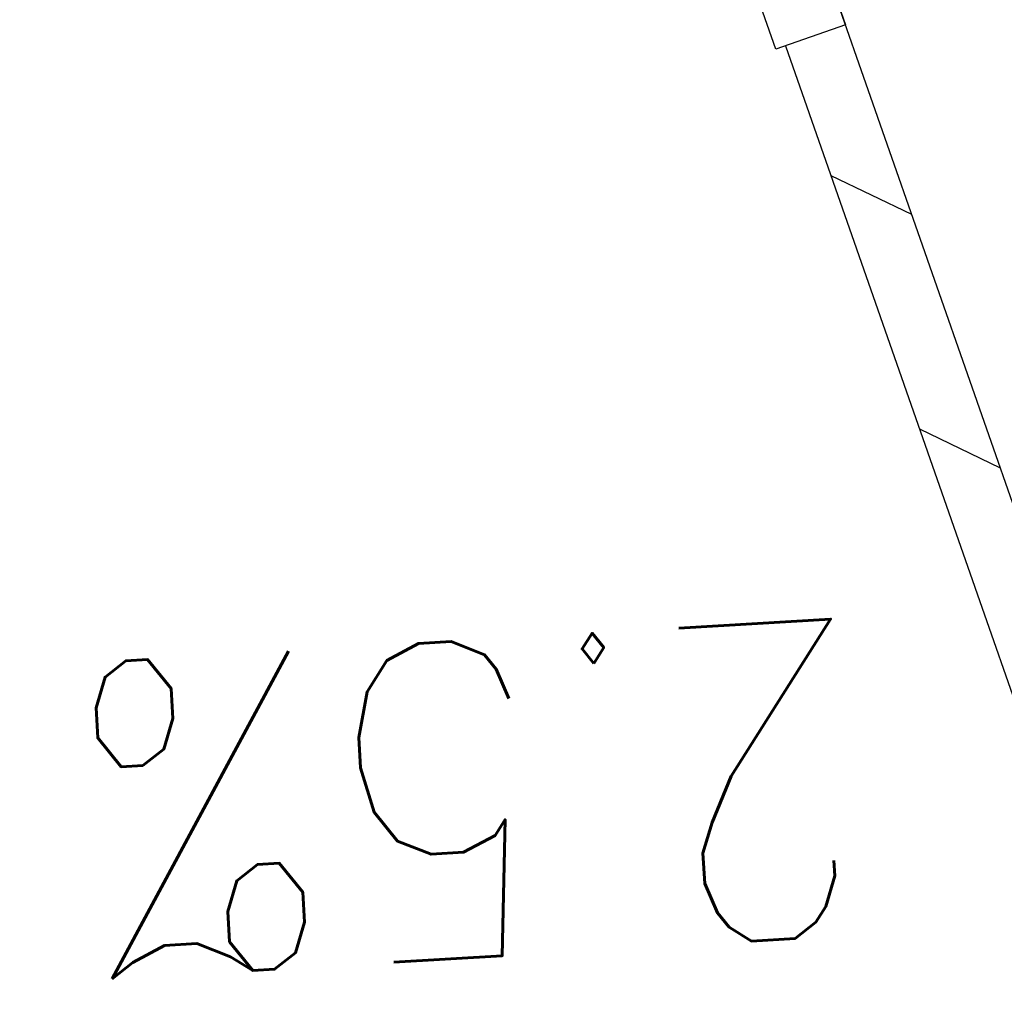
# Model space of a CAD drawing. Extents: x 447045 to 447634, y 442020 to 443192.
# Tile 74 of 82: x 447226.83 to 447234.6, y 443142.04 to 443149.76. Entities that reach past the tile are written whole.
import ezdxf

# ---------------------------------------------------------------- set-up
doc = ezdxf.new("R2010")
doc.units = 0
doc.header["$LTSCALE"] = 2
doc.header["$MEASUREMENT"] = 0
doc.linetypes.add('AUSGEZOGEN', pattern=[0])
for name, color, linetype in [('FBRTOP', 250, 'AUSGEZOGEN'), ('GEF', 1, 'AUSGEZOGEN'), ('SCHLITZRINNE', 200, 'AUSGEZOGEN'), ('SCHSYMBOL', 200, 'AUSGEZOGEN')]:
    doc.layers.add(name, color=color, linetype=linetype)
doc.styles.add('ROMANS', font='romans.shx', dxfattribs={"width": 0.8})

msp = doc.modelspace()

# ---------------------------------------------------------------- hatches: boundary and pattern name
at = {"layer": 'SCHLITZRINNE'}
h = msp.add_hatch(dxfattribs=at)
h.set_pattern_fill('_USER', color=256, scale=1.5, angle=45, style=0, pattern_type=0)
h.set_pattern_definition([(324.6696951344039, (447346.8685199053, 442714.5348465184), (0.8674338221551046, 1.223747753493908), [])])
edge = h.paths.add_edge_path(flags=17)
edge.add_line((447346.0616195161, 442716.3032781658), (447346.6361901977, 442716.4005791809))
edge = h.paths.add_edge_path(flags=17)
edge.add_line((447346.8871195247, 442714.9188203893), (447346.3125488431, 442714.8215193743))
edge = h.paths.add_edge_path(flags=17)
edge.add_line((447346.3125488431, 442714.8215193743), (447346.0616195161, 442716.3032781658))
edge = h.paths.add_edge_path(flags=17)
edge.add_line((447346.6361901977, 442716.4005791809), (447346.8871195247, 442714.9188203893))
edge = h.paths.add_edge_path()
edge.add_arc((455543.1851194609, 444109.4959850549), 8314.175989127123, 189.6562417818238, 189.6840918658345)
edge.add_arc((393563.5535929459, 433546.012125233), 54559.20423759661, 9.665544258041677, 9.67045007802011, ccw=False)
edge.add_arc((464490.7175437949, 449190.249554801), 18280.39343786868, 199.2569880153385, 199.2725912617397)
edge.add_arc((438988.1613027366, 440271.6982763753), 8736.655536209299, 19.248465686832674, 19.281113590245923, ccw=False)
edge.add_arc((439684.884197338, 440514.9838708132), 7998.678116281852, 19.2238186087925, 19.248465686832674, ccw=False)
edge.add_arc((551443.6805055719, 479485.6081539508), 110359.837036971, 199.2238149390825, 199.2304511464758)
edge.add_arc((461591.9284848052, 448142.3628786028), 15198.20419267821, 199.2304511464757, 199.2954143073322)
edge.add_arc((434066.5644204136, 438505.5905611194), 13965.35264760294, 19.22764435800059, 19.29541436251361, ccw=False)
edge.add_arc((446515.3391800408, 442847.4484587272), 781.1301442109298, 18.874057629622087, 19.227644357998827, ccw=False)
edge.add_arc((443272.1578874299, 441738.6996315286), 4208.59989003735, 18.721726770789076, 18.874057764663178, ccw=False)
edge.add_arc((445875.7446372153, 442621.065670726), 1459.557549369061, 18.158793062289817, 18.72172677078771, ccw=False)
edge.add_arc((444728.6532720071, 442244.8351673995), 2666.772522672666, 17.742332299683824, 18.158793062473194, ccw=False)
edge.add_arc((445572.4217009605, 442514.803087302), 1780.867426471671, 17.477765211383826, 17.74233229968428, ccw=False)
edge.add_arc((445655.9223158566, 442541.0951066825), 1693.325305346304, 17.206445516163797, 17.477765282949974, ccw=False)
edge.add_arc((445949.7367177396, 442632.082078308), 1385.745182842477, 16.534274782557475, 17.206445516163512, ccw=False)
edge.add_arc((445777.9256488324, 442581.0775038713), 1564.967140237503, 15.901763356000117, 16.534274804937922, ccw=False)
edge.add_arc((444610.2498572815, 442248.4174516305), 2779.104473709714, 15.717077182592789, 15.901763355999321, ccw=False)
edge.add_arc((445469.3841440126, 442490.1855316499), 1886.600396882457, 15.492922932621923, 15.71707716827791, ccw=False)
edge.add_arc((444501.3018579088, 442221.8413207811), 2891.185847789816, 15.151693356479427, 15.49292293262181, ccw=False)
edge.add_arc((444653.0003013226, 442262.919567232), 2734.024020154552, 14.800793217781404, 15.15169336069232, ccw=False)
edge.add_arc((445305.3867260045, 442435.2971580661), 2059.248441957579, 14.553226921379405, 14.800793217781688, ccw=False)
edge.add_arc((445661.5778748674, 442527.7675625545), 1691.249922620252, 14.280051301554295, 14.55322700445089, ccw=False)
edge.add_arc((445825.2781955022, 442569.4335576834), 1522.330266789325, 13.754489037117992, 14.280051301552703, ccw=False)
edge.add_arc((444655.9725115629, 442283.2091768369), 2726.157571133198, 13.361751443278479, 13.754489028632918, ccw=False)
edge.add_arc((444873.7445731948, 442334.9361968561), 2502.326484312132, 13.156370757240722, 13.361751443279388, ccw=False)
edge.add_arc((445203.5665272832, 442412.0303197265), 2163.614179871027, 12.935498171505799, 13.156370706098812, ccw=False)
edge.add_arc((445591.1524972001, 442501.0521217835), 1765.936213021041, 12.36851844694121, 12.935498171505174, ccw=False)
edge.add_arc((445707.2559674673, 442526.5122554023), 1647.073964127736, 11.781436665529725, 12.368518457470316, ccw=False)
edge.add_arc((445429.9941138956, 442468.6829810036), 1930.302423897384, 11.594814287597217, 11.781436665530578, ccw=False)
edge.add_arc((442977.0603987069, 441965.3993853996), 4434.33480961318, 11.471684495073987, 11.59481397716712, ccw=False)
edge.add_arc((444371.6934236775, 442248.4229983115), 3011.273447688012, 11.050893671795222, 11.471684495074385, ccw=False)
edge.add_arc((446428.11335783, 442650.0465261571), 916.0015312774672, 10.287944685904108, 11.050893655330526, ccw=False)
edge.add_arc((445293.5438072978, 442444.106887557), 2069.110025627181, 9.832006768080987, 10.287944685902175, ccw=False)
edge.add_arc((438489.7745608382, 441264.9773509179), 8974.298105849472, 9.613081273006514, 9.832006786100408, ccw=False)
edge.add_arc((-516898.9809261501, 279448.6900894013), 977969.7495575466, 9.612262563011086, 9.613081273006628, ccw=False)
edge.add_arc((439111.8192036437, 441356.2794889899), 8345.741258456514, 9.603416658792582, 9.61227924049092, ccw=False)
edge.add_arc((371773.6318437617, 429962.7471930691), 76641.01236189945, 9.590854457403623, 9.603416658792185, ccw=False)
edge.add_arc((456011.6550815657, 444189.1683239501), 8789.8725663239, 189.5423691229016, 189.6519019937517)
edge.add_arc((455543.1851558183, 444109.4959913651), 8314.676026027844, 189.6519019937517, 189.6840918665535)
edge.add_arc((393564.9242098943, 433546.2457900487), 54557.31384556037, 9.66554402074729, 9.670449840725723, ccw=False)
edge.add_line((447347.776, 442706.232), (447348.2689023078, 442706.3159482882))
h = msp.add_hatch(dxfattribs=at)
h.set_pattern_fill('_USER', color=256, scale=1.5, angle=45, style=0, pattern_type=0)
h.set_pattern_definition([(334.2695901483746, (447234.5127272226, 443158.8401483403), (0.6512059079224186, 1.35127009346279), [])])
edge = h.paths.add_edge_path()
edge.add_arc((464490.7175438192, 449190.2495547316), 18279.89343786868, 199.256988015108, 199.2725912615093)
edge.add_arc((438988.2845204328, 440271.7413311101), 8737.025012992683, 19.253848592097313, 19.281113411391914, ccw=False)
edge.add_line((447233.134, 443161.2700000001), (447233.6060244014, 443161.4349028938))
edge.add_arc((464490.7175437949, 449190.249554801), 18280.39343786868, 199.2569880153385, 199.2725912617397)
edge.add_arc((438988.1613027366, 440271.6982763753), 8736.655536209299, 19.248465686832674, 19.281113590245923, ccw=False)
edge.add_arc((439684.884197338, 440514.9838708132), 7998.678116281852, 19.2238186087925, 19.248465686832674, ccw=False)
edge.add_arc((551443.6805055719, 479485.6081539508), 110359.837036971, 199.2238149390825, 199.2304511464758)
edge.add_arc((461591.9284848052, 448142.3628786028), 15198.20419267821, 199.2304511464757, 199.2954143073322)
edge.add_arc((434066.5644204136, 438505.5905611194), 13965.35264760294, 19.22764435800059, 19.29541436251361, ccw=False)
edge.add_arc((446515.3391800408, 442847.4484587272), 781.1301442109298, 18.874057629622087, 19.227644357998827, ccw=False)
edge.add_arc((443272.1578874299, 441738.6996315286), 4208.59989003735, 18.721726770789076, 18.874057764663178, ccw=False)
edge.add_arc((445875.7446372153, 442621.065670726), 1459.557549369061, 18.158793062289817, 18.72172677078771, ccw=False)
edge.add_arc((444728.6532720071, 442244.8351673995), 2666.772522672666, 17.742332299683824, 18.158793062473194, ccw=False)
edge.add_arc((445572.4217009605, 442514.803087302), 1780.867426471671, 17.477765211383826, 17.74233229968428, ccw=False)
edge.add_arc((445655.9223158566, 442541.0951066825), 1693.325305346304, 17.206445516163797, 17.477765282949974, ccw=False)
edge.add_arc((445949.7367177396, 442632.082078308), 1385.745182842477, 16.534274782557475, 17.206445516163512, ccw=False)
edge.add_arc((445777.9256488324, 442581.0775038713), 1564.967140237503, 15.901763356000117, 16.534274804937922, ccw=False)
edge.add_arc((444610.2498572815, 442248.4174516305), 2779.104473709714, 15.717077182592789, 15.901763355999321, ccw=False)
edge.add_arc((445469.3841440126, 442490.1855316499), 1886.600396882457, 15.492922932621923, 15.71707716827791, ccw=False)
edge.add_arc((444501.3018579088, 442221.8413207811), 2891.185847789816, 15.151693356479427, 15.49292293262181, ccw=False)
edge.add_arc((444653.0003013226, 442262.919567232), 2734.024020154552, 14.800793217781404, 15.15169336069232, ccw=False)
edge.add_arc((445305.3867260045, 442435.2971580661), 2059.248441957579, 14.553226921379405, 14.800793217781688, ccw=False)
edge.add_arc((445661.5778748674, 442527.7675625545), 1691.249922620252, 14.280051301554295, 14.55322700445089, ccw=False)
edge.add_arc((445825.2781955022, 442569.4335576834), 1522.330266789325, 13.754489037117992, 14.280051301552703, ccw=False)
edge.add_arc((444655.9725115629, 442283.2091768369), 2726.157571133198, 13.361751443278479, 13.754489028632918, ccw=False)
edge.add_arc((444873.7445731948, 442334.9361968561), 2502.326484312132, 13.156370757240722, 13.361751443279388, ccw=False)
edge.add_arc((445203.5665272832, 442412.0303197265), 2163.614179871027, 12.935498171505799, 13.156370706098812, ccw=False)
edge.add_arc((445591.1524972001, 442501.0521217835), 1765.936213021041, 12.36851844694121, 12.935498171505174, ccw=False)
edge.add_arc((445707.2559674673, 442526.5122554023), 1647.073964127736, 11.781436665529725, 12.368518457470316, ccw=False)
edge.add_arc((445429.9941138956, 442468.6829810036), 1930.302423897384, 11.594814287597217, 11.781436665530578, ccw=False)
edge.add_arc((442977.0603987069, 441965.3993853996), 4434.33480961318, 11.471684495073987, 11.59481397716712, ccw=False)
edge.add_arc((444371.6934236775, 442248.4229983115), 3011.273447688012, 11.050893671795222, 11.471684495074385, ccw=False)
edge.add_arc((446428.11335783, 442650.0465261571), 916.0015312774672, 10.287944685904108, 11.050893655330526, ccw=False)
edge.add_arc((445293.5438072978, 442444.106887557), 2069.110025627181, 9.832006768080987, 10.287944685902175, ccw=False)
edge.add_arc((438489.7745608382, 441264.9773509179), 8974.298105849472, 9.613081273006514, 9.832006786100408, ccw=False)
edge.add_arc((-516898.9809261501, 279448.6900894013), 977969.7495575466, 9.612262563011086, 9.613081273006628, ccw=False)
edge.add_arc((439111.8192036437, 441356.2794889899), 8345.741258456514, 9.603416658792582, 9.61227924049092, ccw=False)
edge.add_arc((371773.6318437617, 429962.7471930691), 76641.01236189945, 9.590854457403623, 9.603416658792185, ccw=False)
edge.add_arc((456011.6550815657, 444189.1683239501), 8789.8725663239, 189.5423691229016, 189.6519019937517)
edge.add_arc((455543.1851558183, 444109.4959913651), 8314.676026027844, 189.6519019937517, 189.6840918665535)
edge.add_arc((393564.9242098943, 433546.2457900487), 54557.31384556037, 9.66554402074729, 9.670449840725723, ccw=False)

# ---------------------------------------------------------------- linework, layer by layer
at = {"layer": 'FBRTOP', "color": 0}
for points in [[(447425.7343526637, 442335.0284955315, -2.516183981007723e-06), (447426.4300518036, 442330.9202575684, -5.032422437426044e-07), (447429.9083806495, 442310.3793302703)], [(447358.9473806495, 442729.4133302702, 5.459756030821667e-06), (447365.2088651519, 442692.4394217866, -2.781310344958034e-06), (447371.4703496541, 442655.4655133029, -2.678646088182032e-06), (447379.8183651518, 442606.1674217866, 3.217572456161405e-06), (447388.1663806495, 442556.8693302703)], [(447247.3080008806, 443165.7971051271), (447255.0237192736, 443143.7505937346, -6.431137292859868e-06), (447259.1527563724, 443131.9519877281, 2.230687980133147e-05), (447263.2817934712, 443120.1533817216, 0.0002456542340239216), (447263.3216096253, 443120.0398034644, -3.677364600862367e-05), (447263.5880256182, 443119.280850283, -0.001706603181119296), (447266.6445463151, 443110.4754591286, -0.001063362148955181), (447271.4716214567, 443096.3166433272, -0.001991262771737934), (447274.9413123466, 443085.9320292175, -0.001528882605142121), (447279.3650024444, 443072.3753371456, -0.001557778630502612), (447283.1965706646, 443060.3827020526, -0.001554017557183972), (447286.9625203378, 443048.3373713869, -0.001558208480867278), (447290.637483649, 443036.3209486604, -0.001548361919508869), (447294.2606118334, 443024.2053651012, -0.00154645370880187), (447297.8088838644, 443012.0668910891, -0.001556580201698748), (447301.2591628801, 442999.9857396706, -0.001551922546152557), (447304.6337687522, 442987.8851587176, -0.001541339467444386)]]:
    msp.add_lwpolyline(points, format="xyb", dxfattribs=at)
at = {"layer": 'FBRTOP', "color": 0, "const_width": 0.5}
for points in [[(447422.7764668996, 442334.5275845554, -2.52471386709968e-06), (447423.4721641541, 442330.4193572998, -5.04947965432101e-07), (447426.9504899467, 442309.8784484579)], [(447395.1695331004, 442329.8524154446, -2.587303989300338e-06), (447395.8652172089, 442325.7442626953, -5.1746108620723e-07), (447399.3435100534, 442305.2035515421)], [(447355.9894899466, 442728.9124484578, 5.459791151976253e-06), (447362.2509771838, 442691.9385238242, -2.781311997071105e-06), (447368.512464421, 442654.9645991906, -2.678645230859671e-06), (447376.8604771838, 442605.6665238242, 3.217571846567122e-06), (447385.2084899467, 442556.3684484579)], [(447328.3825100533, 442724.2375515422, 5.45978087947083e-06), (447334.6440228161, 442687.2634761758, -2.781315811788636e-06), (447340.9055355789, 442650.2894008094, -2.678638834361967e-06), (447349.2535228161, 442600.9914761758, 3.217570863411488e-06), (447357.6015100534, 442551.6935515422)], [(447216.6741552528, 443159.4828152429, -1.403811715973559e-06), (447217.5059917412, 443157.1060691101), (447225.7638782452, 443133.5103933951, -6.428329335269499e-06), (447229.8928476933, 443121.7119806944, 2.393032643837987e-05), (447234.0218171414, 443109.9135679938, 0.0002398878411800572), (447234.0571124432, 443109.8128830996, -3.453345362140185e-05), (447234.3020965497, 443109.1149468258, -0.001703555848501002), (447237.3258528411, 443100.4037737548, -0.00106401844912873), (447242.0897823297, 443086.43011726, -0.001990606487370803), (447245.5078293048, 443076.2000261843, -0.001528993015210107), (447249.8639391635, 443062.850428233, -0.001557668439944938), (447253.637243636, 443051.0401470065, -0.001554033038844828), (447257.3456303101, 443039.1789294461, -0.001558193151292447), (447260.9645063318, 443027.3459000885, -0.001548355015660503), (447264.5323196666, 443015.4152875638, -0.001546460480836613), (447268.0264316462, 443003.4620931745, -0.001556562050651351), (447271.4241011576, 442991.5651555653, -0.001551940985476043), (447274.7472947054, 442979.6489293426, -0.001541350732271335)], [(447244.3434384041, 443165.1860454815), (447252.1921217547, 443142.7596066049, -6.430886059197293e-06), (447256.3211523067, 443130.9610193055, 2.245480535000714e-05), (447260.4501828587, 443119.162432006, 0.0002453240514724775), (447260.4895562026, 443119.0501167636, -3.653426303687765e-05), (447260.7539034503, 443118.2970531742, -0.001706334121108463), (447263.80724461, 443109.5008064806, -0.001063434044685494), (447268.6282176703, 443095.3598827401, -0.001991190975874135), (447272.0929194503, 443084.9901958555, -0.001528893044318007), (447276.5100608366, 443071.453571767, -0.001557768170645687), (447280.3359906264, 443059.4785838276, -0.001554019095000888), (447284.09636969, 443047.4510705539, -0.001558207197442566), (447287.765905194, 443035.4523955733, -0.001548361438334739), (447291.3836803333, 443023.3547124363, -0.00154645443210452), (447294.9267110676, 443011.2341687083, -0.001556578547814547), (447298.3718988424, 442999.1708444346, -0.001551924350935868), (447301.7415293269, 442987.0881042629, -0.001541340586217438)]]:
    msp.add_lwpolyline(points, format="xyb", dxfattribs=at)
at = {"layer": 'SCHLITZRINNE'}
for p, q in [((447233.2310406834, 443148.5262358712), (447233.8680416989, 443148.2192673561)), ((447233.9311453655, 443146.5237740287), (447234.5681463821, 443146.2168055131))]:
    msp.add_line(p, q, dxfattribs=at)
at = {"layer": 'SCHLITZRINNE', "flags": 128}
for points in [[(447229.0355448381, 443162.0307616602), (447233.2070000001, 443150.11), (447249.67, 443103.0220000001)], [(447232.8735579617, 443149.5487194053), (447248.8413491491, 443103.8771314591)]]:
    msp.add_lwpolyline(points, dxfattribs=at)
msp.add_lwpolyline([(447233.134, 443161.27, 6.808200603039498e-05), (447234.7765, 443156.5705, -0.000142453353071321), (447236.419, 443151.871, -0.0001075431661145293), (447237.5526180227, 443148.6222922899, 2.895591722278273e-05), (447241.762, 443136.553, 0.0002834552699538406), (447247.4469153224, 443120.285700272, -0.0002957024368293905), (447252.896, 443104.692, -0.001542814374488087), (447254.4694601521, 443100.135480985, -0.0006646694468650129), (447258.075, 443089.5429999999, -0.002456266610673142), (447262.6110188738, 443075.939146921, -0.001817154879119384), (447268.585, 443057.499, -0.001154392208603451), (447271.0728430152, 443049.6610948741, -0.001183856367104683), (447273.463, 443042.007, -0.002932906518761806), (447278.1808704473, 443026.4497302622, -0.002759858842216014), (447283.006, 443009.861, -0.0008058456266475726), (447285.4465338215, 443001.241745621, -0.0009780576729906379), (447287.432, 442994.133, -0.001488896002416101), (447291.982007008, 442977.5263820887, -0.00153109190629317), (447296.309, 442961.351, -0.001080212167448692), (447298.5634061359, 442952.7436456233, -0.0011919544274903), (447300.571, 442944.934, -0.002293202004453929), (447303.9532739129, 442931.3858386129, -0.001713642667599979), (447308.334, 442913.22, -0.0008961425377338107), (447310.3912526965, 442904.4893492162, -0.0009637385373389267), (447312.274, 442896.364, -0.002473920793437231), (447316.101540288, 442879.3132844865, -0.002561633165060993), (447319.632, 442862.81, -0.0008142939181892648), (447320.9057146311, 442856.6530390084, -0.0005372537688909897), (447322.811, 442847.316, -0.001836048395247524), (447327.1297547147, 442825.626489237, -0.003329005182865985), (447329.388, 442813.64, -0.001989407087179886), (447332.2641140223, 442797.4280008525, -0.0009552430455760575), (447338.055, 442763.63, -3.572296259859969e-06), (447340.3885389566, 442749.8518218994, -3.86703077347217e-05), (447340.604, 442748.579, -5.481294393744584e-05), (447343.4055, 442732.0105, 0.000477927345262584), (447346.2070000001, 442715.442, 0.0001404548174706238), (447346.9915, 442710.8370000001, -2.140567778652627e-05), (447347.776, 442706.232, -5.907971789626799e-05)], format="xyb", dxfattribs=at)
at = {"layer": 'SCHSYMBOL'}
msp.add_lwpolyline([(447232.8490415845, 443151.1323777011), (447233.3454895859, 443149.7138876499), (447232.7954521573, 443149.5213836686), (447232.2990041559, 443150.9398737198)], close=True, dxfattribs=at)

# ---------------------------------------------------------------- texts
at = {"layer": 'GEF', "style": 'ROMANS', "width": 0.8}
msp.add_text('2.5%%%', height=2.5, rotation=183.3850266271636, dxfattribs=at).set_placement((447233.484811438, 443145.0377759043))

doc.saveas('drawing.dxf')
